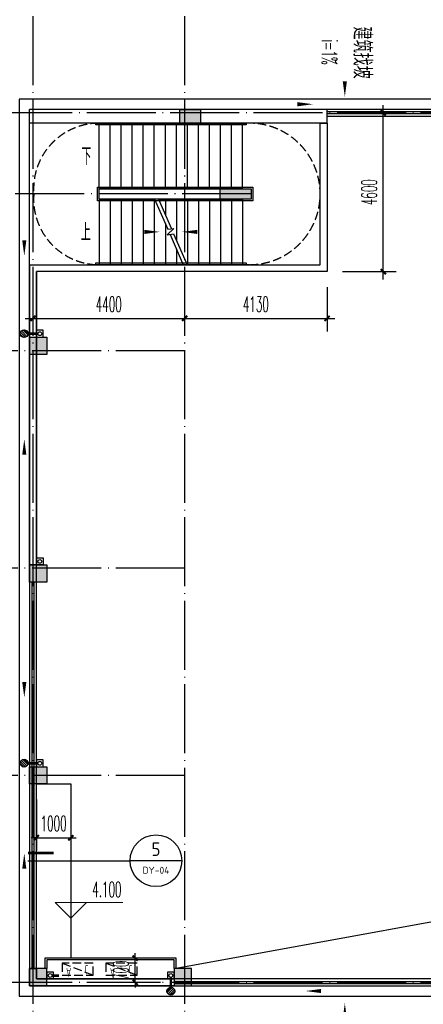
# Model space of a CAD drawing. Extents: x 1779708 to 7299578, y -1121471 to 88434.
# Tile 254 of 256: x 4469633 to 4481338, y -961578 to -933043. Entities that reach past the tile are written whole.
import ezdxf
from ezdxf.enums import TextEntityAlignment as Align

# ---------------------------------------------------------------- set-up
doc = ezdxf.new("R2010")
doc.units = 0
doc.header["$LTSCALE"] = 1000
doc.header["$MEASUREMENT"] = 0
doc.linetypes.add('DASH', pattern=[0.35, 0.25, -0.1])
doc.linetypes.add('DOTE', pattern=[2.42, 2, -0.2, 0.02, -0.2])
doc.layers.get('0').update_dxf_attribs({"linetype": 'CONTINUOUS'})
doc.layers.get('Defpoints').update_dxf_attribs({"linetype": 'CONTINUOUS'})
for name, color, linetype in [('11111111111111111111111111111', 50, 'DASH'), ('a-dims', 7, 'CONTINUOUS'), ('DIM_IDEN', 3, 'CONTINUOUS'), ('DIM_SYMB', 3, 'CONTINUOUS'), ('DIM_污水', 3, 'CONTINUOUS'), ('DOTE', 1, 'DOTE'), ('EQUIP_地漏', 7, 'CONTINUOUS'), ('P_PS_DIM', 1, 'CONTINUOUS'), ('PIPE-雨水', 4, 'CONTINUOUS'), ('PUB_DIM', 3, 'CONTINUOUS'), ('PUB_TEXT', 7, 'CONTINUOUS'), ('STAIR', 2, 'CONTINUOUS'), ('WALL', 255, 'CONTINUOUS'), ('修改', 6, 'CONTINUOUS'), ('墙柱', 2, 'CONTINUOUS'), ('室外构件', 4, 'CONTINUOUS'), ('栏杆', 6, 'CONTINUOUS'), ('空调机位表示', 70, 'CONTINUOUS'), ('立面线2', 30, 'CONTINUOUS')]:
    doc.layers.add(name, color=color, linetype=linetype)
doc.layers.add('DIM_ELEV', color=3, linetype='CONTINUOUS', lineweight=13)
doc.styles.add('_TCH_DIM', font='SIMPLEX.shx', dxfattribs={"width": 0.7, "bigfont": 'GBCBIG.shx'})
doc.styles.add('_TCH_DIM_T3', font='SIMPLEX.shx', dxfattribs={"width": 0.494118, "bigfont": 'GBCBIG.shx'})
doc.styles.get("Standard").update_dxf_attribs({"font": 'GBENOR', "bigfont": 'GBCBIG'})
doc.dimstyles.new('_TCH_ARCH&&150', dxfattribs={"dimtxt": 446.25, "dimasz": 150, "dimexe": 375, "dimexo": 450, "dimgap": 189.375, "dimtad": 1, "dimdec": 0, "dimzin": 0, "dimdsep": 46, "dimtxsty": '_TCH_DIM_T3', "dimblk": 'ARCHTICK', "dimcen": 0.09, "dimdle": 225, "dimclrt": 7, "dimazin": 2, "dimtfac": 1, "dimtdec": 0, "dimtix": 1, "dimtmove": 2, "dimatfit": 3, "dimfxl": 250, "dimtolj": 1, "dimtzin": 0, "dimarcsym": 0})

# ---------------------------------------------------------------- blocks, each defined once
blk = doc.blocks.new('A$C159220C3')
at = {"layer": 'DOTE'}
for p, q in [((30000, 149200), (30000, 7200)), ((34400, 149200), (34400, 7200)), ((86800, 134300), (7200, 134300)), ((36330, 131950), (7200, 131950)), ((34400, 127400), (7200, 127400)), ((34400, 121100), (7200, 121100)), ((34400, 115100), (7200, 115100)), ((86800, 109100), (7200, 109100))]:
    blk.add_line(p, q, dxfattribs=at)
blk = doc.blocks.new('A$C46E9187A')
at = {"layer": '空调机位表示', "linetype": 'DASH'}
blk.add_lwpolyline([(0, 0), (0, 350), (900, 350), (900, 0)], close=True, dxfattribs=at)
blk.add_lwpolyline([(0, 0), (900, 350)], dxfattribs=at)
at = {"layer": '空调机位表示', "width": 0.6}
for s, p in [('A', (118, 145)), ('C', (651, 55))]:
    blk.add_text(s, height=250, dxfattribs=at).set_placement(p)
blk = doc.blocks.new('a1')
at = {"layer": '11111111111111111111111111111'}
for p, q in [((59122, 49136), (59122, 48936)), ((59322, 49136), (59122, 49136)), ((59322, 48936), (59322, 49136)), ((59122, 48936), (59322, 48936))]:
    blk.add_line(p, q, dxfattribs=at)
blk = doc.blocks.new('$TwtSys$00000141')
for p, q in [((-94, 8), (-10, 92)), ((-94, 8), (-10, 92)), ((-87, -35), (35, 87)), ((-87, -35), (35, 87)), ((-66, -66), (66, 66)), ((-66, -66), (66, 66)), ((-32, -87), (88, 33)), ((-32, -87), (88, 33)), ((11, -92), (92, -11)), ((11, -92), (92, -11))]:
    blk.add_line(p, q)
blk.add_circle((0, 0), 94)
blk.add_circle((0, 0), 94)
blk = doc.blocks.new('_ArchTick')
at = {"color": 0, "linetype": 'ByBlock', "const_width": 0.4}
blk.add_lwpolyline([(-0.5, -0.5), (0.5, 0.5)], dxfattribs=at)
blk = doc.blocks.new('*D5720')
at = {"layer": 'Defpoints', "color": 0, "transparency": 16777216}
for p in [(4474417, -940343), (4478547, -940343), (4478547, -941700)]:
    blk.add_point(p, dxfattribs=at)
at = {"layer": 'PUB_DIM', "color": 0, "lineweight": -2, "transparency": 16777216}
for p, q in [((4474417, -940793), (4474417, -942075)), ((4478547, -940793), (4478547, -942075)), ((4474192, -941700), (4478772, -941700))]:
    blk.add_line(p, q, dxfattribs=at)
at = {"layer": 'PUB_DIM', "color": 0, "lineweight": -2, "transparency": 16777216, "xscale": 150, "yscale": 150, "zscale": 150, "rotation": 180}
blk.add_blockref('_ArchTick', (4474417, -941700), dxfattribs=at)
at = {"layer": 'PUB_DIM', "color": 0, "lineweight": -2, "transparency": 16777216, "xscale": 150, "yscale": 150, "zscale": 150}
blk.add_blockref('_ArchTick', (4478547, -941700), dxfattribs=at)
at = {"layer": 'PUB_DIM', "color": 7, "transparency": 16777216, "insert": (4476482, -941287), "char_height": 446.2, "attachment_point": 5, "style": '_TCH_DIM_T3'}
blk.add_mtext('\\A1;4130', dxfattribs=at)
blk = doc.blocks.new('*D5721')
at = {"layer": 'Defpoints', "color": 0, "transparency": 16777216}
for p in [(4470017, -940343), (4474417, -940343), (4474417, -941700)]:
    blk.add_point(p, dxfattribs=at)
at = {"layer": 'PUB_DIM', "color": 0, "lineweight": -2, "transparency": 16777216}
for p, q in [((4470017, -940793), (4470017, -942075)), ((4474417, -940793), (4474417, -942075)), ((4469792, -941700), (4474642, -941700))]:
    blk.add_line(p, q, dxfattribs=at)
at = {"layer": 'PUB_DIM', "color": 0, "lineweight": -2, "transparency": 16777216, "xscale": 150, "yscale": 150, "zscale": 150, "rotation": 180}
blk.add_blockref('_ArchTick', (4470017, -941700), dxfattribs=at)
at = {"layer": 'PUB_DIM', "color": 0, "lineweight": -2, "transparency": 16777216, "xscale": 150, "yscale": 150, "zscale": 150}
blk.add_blockref('_ArchTick', (4474417, -941700), dxfattribs=at)
at = {"layer": 'PUB_DIM', "color": 7, "transparency": 16777216, "insert": (4472217, -941287), "char_height": 446.2, "attachment_point": 5, "style": '_TCH_DIM_T3'}
blk.add_mtext('\\A1;4400', dxfattribs=at)
blk = doc.blocks.new('*D6418')
at = {"layer": 'Defpoints', "color": 0, "transparency": 16777216}
for p in [(4472983, -960243), (4474167, -960243), (4474167, -960943)]:
    blk.add_point(p, dxfattribs=at)
at = {"layer": 'PUB_DIM', "color": 0, "lineweight": -2, "transparency": 16777216}
for p, q in [((4472983, -960243), (4472983, -960093)), ((4473717, -960243), (4472608, -960243)), ((4472983, -960943), (4472983, -960243)), ((4473717, -960943), (4472608, -960943)), ((4472983, -960943), (4472983, -961093))]:
    blk.add_line(p, q, dxfattribs=at)
at = {"layer": 'PUB_DIM', "color": 0, "lineweight": -2, "transparency": 16777216, "xscale": 150, "yscale": 150, "zscale": 150}
for p, rotation in [((4472983, -960243), 270), ((4472983, -960943), 90)]:
    blk.add_blockref('_ArchTick', p, dxfattribs=dict(at, rotation=rotation))
at = {"layer": 'PUB_DIM', "color": 7, "transparency": 16777216, "insert": (4472570, -960593), "char_height": 446.2, "attachment_point": 5, "rotation": 90, "style": '_TCH_DIM_T3'}
blk.add_mtext('\\A1;700', dxfattribs=at)
blk = doc.blocks.new('*D6788')
at = {"layer": 'Defpoints', "color": 0, "transparency": 16777216}
for p in [(4478547, -935743), (4480177, -935743), (4478547, -940343)]:
    blk.add_point(p, dxfattribs=at)
at = {"layer": 'PUB_DIM', "color": 0, "lineweight": -2, "transparency": 16777216}
for p, q in [((4480177, -940568), (4480177, -935518)), ((4478997, -935743), (4480552, -935743)), ((4478997, -940343), (4480552, -940343))]:
    blk.add_line(p, q, dxfattribs=at)
at = {"layer": 'PUB_DIM', "color": 0, "lineweight": -2, "transparency": 16777216, "xscale": 150, "yscale": 150, "zscale": 150}
for p, rotation in [((4480177, -935743), 90), ((4480177, -940343), 270)]:
    blk.add_blockref('_ArchTick', p, dxfattribs=dict(at, rotation=rotation))
at = {"layer": 'PUB_DIM', "color": 7, "transparency": 16777216, "insert": (4479765, -938043), "char_height": 446.2, "attachment_point": 5, "rotation": 90, "style": '_TCH_DIM_T3'}
blk.add_mtext('\\A1;4600', dxfattribs=at)
blk = doc.blocks.new('*D6801')
at = {"layer": 'Defpoints', "color": 0, "transparency": 16777216}
for p in [(4470117, -955193), (4471117, -955193), (4471117, -956750)]:
    blk.add_point(p, dxfattribs=at)
at = {"layer": 'PUB_DIM', "color": 0, "lineweight": -2, "transparency": 16777216}
for p, q in [((4470117, -955643), (4470117, -957125)), ((4471117, -955643), (4471117, -957125)), ((4470117, -956750), (4469967, -956750)), ((4470117, -956750), (4471117, -956750)), ((4471117, -956750), (4471267, -956750))]:
    blk.add_line(p, q, dxfattribs=at)
at = {"layer": 'PUB_DIM', "color": 0, "lineweight": -2, "transparency": 16777216, "xscale": 150, "yscale": 150, "zscale": 150}
blk.add_blockref('_ArchTick', (4470117, -956750), dxfattribs=at)
at = {"layer": 'PUB_DIM', "color": 0, "lineweight": -2, "transparency": 16777216, "xscale": 150, "yscale": 150, "zscale": 150, "rotation": 180}
blk.add_blockref('_ArchTick', (4471117, -956750), dxfattribs=at)
at = {"layer": 'PUB_DIM', "color": 7, "transparency": 16777216, "insert": (4470617, -956338), "char_height": 446.2, "attachment_point": 5, "style": '_TCH_DIM_T3'}
blk.add_mtext('\\A1;1000', dxfattribs=at)

msp = doc.modelspace()

# ---------------------------------------------------------------- hatches: boundary and pattern name
at = {"layer": '墙柱'}
h = msp.add_hatch(color=256, dxfattribs=at)
h.paths.add_polyline_path([(4476347.1, -937943.3), (4476347.1, -938243.3), (4475447.1, -938243.3), (4475447.1, -937943.3)])
h.paths.add_polyline_path([(4474277.1, -935643.3), (4474877.1, -935643.3), (4474877.1, -936043.3), (4474277.1, -936043.3)])
h.paths.add_polyline_path([(4524317.1, -1005043.3), (4524917.1, -1005043.3), (4524917.1, -1005643.3), (4524317.1, -1005643.3)])
h.paths.add_polyline_path([(4516217.1, -1005043.3), (4516817.1, -1005043.3), (4516817.1, -1005643.3), (4516217.1, -1005643.3)])
h.paths.add_polyline_path([(4524317.1, -995843.3), (4524917.1, -995843.3), (4524917.1, -996443.3), (4524317.1, -996443.3)])
h.paths.add_polyline_path([(4516217.1, -995843.3), (4516817.1, -995843.3), (4516817.1, -996443.3), (4516217.1, -996443.3)])
h.paths.add_polyline_path([(4524317.1, -987243.3), (4524917.1, -987243.3), (4524917.1, -987843.3), (4524317.1, -987843.3)])
h.paths.add_polyline_path([(4516217.1, -987243.3), (4516817.1, -987243.3), (4516817.1, -987843.3), (4516217.1, -987843.3)])
h.paths.add_polyline_path([(4524317.1, -978043.3), (4524917.1, -978043.3), (4524917.1, -978643.3), (4524317.1, -978643.3)])
h.paths.add_polyline_path([(4516217.1, -978043.3), (4516817.1, -978043.3), (4516817.1, -978643.3), (4516217.1, -978643.3)])
h.paths.add_polyline_path([(4449717.1, -973843.3), (4450217.1, -973843.3), (4450217.1, -973343.3), (4449717.1, -973343.3)])
h.paths.add_polyline_path([(4449717.1, -967593.3), (4450217.1, -967593.3), (4450217.1, -967093.3), (4449717.1, -967093.3)])
h.paths.add_polyline_path([(4449717.1, -961043.3), (4450217.1, -961043.3), (4450217.1, -960543.3), (4449717.1, -960543.3)])
h.paths.add_polyline_path([(4524117.1, -932143.3), (4524817.1, -932143.3), (4524817.1, -932643.3), (4524117.1, -932643.3)])
h.paths.add_polyline_path([(4474067.1, -964543.3), (4474767.1, -964543.3), (4474767.1, -964043.3), (4474067.1, -964043.3)])
h.paths.add_polyline_path([(4516067.1, -932143.3), (4516767.1, -932143.3), (4516767.1, -932643.3), (4516067.1, -932643.3)])
h.paths.add_polyline_path([(4474067.1, -932143.3), (4474767.1, -932143.3), (4474767.1, -932643.3), (4474067.1, -932643.3)])
h.paths.add_polyline_path([(4449717.1, -955193.3), (4450217.1, -955193.3), (4450217.1, -954693.3), (4449717.1, -954693.3)])
h.paths.add_polyline_path([(4503717.1, -922843.3), (4504217.1, -922843.3), (4504217.1, -923343.3), (4503717.1, -923343.3)])
h.paths.add_polyline_path([(4465817.1, -973843.3), (4466317.1, -973843.3), (4466317.1, -973343.3), (4465817.1, -973343.3)])
h.paths.add_polyline_path([(4474117.1, -973843.3), (4474717.1, -973843.3), (4474717.1, -973343.3), (4474117.1, -973343.3)])
h.paths.add_polyline_path([(4491217.1, -964643.3), (4491817.1, -964643.3), (4491817.1, -964043.3), (4491217.1, -964043.3)])
h.paths.add_polyline_path([(4507717.1, -955843.3), (4508317.1, -955843.3), (4508317.1, -955243.3), (4507717.1, -955243.3)])
h.paths.add_polyline_path([(4462217.1, -967693.3), (4462717.1, -967693.3), (4462717.1, -966993.3), (4462217.1, -966993.3)])
h.paths.add_polyline_path([(4515917.1, -959943.3), (4516417.1, -959943.3), (4516417.1, -959443.3), (4515917.1, -959443.3)])
h.paths.add_polyline_path([(4465717.1, -935643.3), (4466317.1, -935643.3), (4466317.1, -936143.3), (4465717.1, -936143.3)])
h.paths.add_polyline_path([(4469917.1, -942243.3), (4470417.1, -942243.3), (4470417.1, -942743.3), (4469917.1, -942743.3)])
h.paths.add_polyline_path([(4469917.1, -948843.3), (4470417.1, -948843.3), (4470417.1, -949343.3), (4469917.1, -949343.3)])
h.paths.add_polyline_path([(4462217.1, -954593.3), (4462717.1, -954593.3), (4462717.1, -955293.3), (4462217.1, -955293.3)])
h.paths.add_polyline_path([(4469917.1, -961043.3), (4470417.1, -961043.3), (4470417.1, -960543.3), (4469917.1, -960543.3)])
h.paths.add_polyline_path([(4462217.1, -973843.3), (4462717.1, -973843.3), (4462717.1, -973343.3), (4462217.1, -973343.3)])
h.paths.add_polyline_path([(4504117.1, -947343.3), (4503617.1, -947343.3), (4503617.1, -947843.3), (4504117.1, -947843.3)])
h.paths.add_polyline_path([(4524117.1, -964543.3), (4524817.1, -964543.3), (4524817.1, -964043.3), (4524117.1, -964043.3)])
h.paths.add_polyline_path([(4457617.1, -935643.3), (4458117.1, -935643.3), (4458117.1, -936143.3), (4457617.1, -936143.3)])
h.paths.add_polyline_path([(4516067.1, -947243.3), (4516767.1, -947243.3), (4516767.1, -947843.3), (4516067.1, -947843.3)])
h.paths.add_polyline_path([(4524117.1, -947843.3), (4524817.1, -947843.3), (4524817.1, -947243.3), (4524117.1, -947243.3)])
h.paths.add_polyline_path([(4507717.1, -947843.3), (4508317.1, -947843.3), (4508317.1, -947243.3), (4507717.1, -947243.3)])
h.paths.add_polyline_path([(4515917.1, -955743.3), (4516417.1, -955743.3), (4516417.1, -955243.3), (4515917.1, -955243.3)])
h.paths.add_polyline_path([(4503617.1, -955743.3), (4504117.1, -955743.3), (4504117.1, -955243.3), (4503617.1, -955243.3)])
h.paths.add_polyline_path([(4499367.1, -935643.3), (4499867.1, -935643.3), (4499867.1, -936143.3), (4499367.1, -936143.3)])
h.paths.add_polyline_path([(4495417.1, -973843.3), (4495917.1, -973843.3), (4495917.1, -973343.3), (4495417.1, -973343.3)])
h.paths.add_polyline_path([(4491717.1, -961043.3), (4491217.1, -961043.3), (4491217.1, -960543.3), (4491717.1, -960543.3)])
h.paths.add_polyline_path([(4491717.1, -973843.3), (4491217.1, -973843.3), (4491217.1, -973343.3), (4491717.1, -973343.3)])
h.paths.add_polyline_path([(4474117.1, -961043.3), (4474617.1, -961043.3), (4474617.1, -960543.3), (4474117.1, -960543.3)])
h.paths.add_polyline_path([(4469917.1, -954693.3), (4470417.1, -954693.3), (4470417.1, -955193.3), (4469917.1, -955193.3)])
h.paths.add_polyline_path([(4462217.1, -960343.3), (4462717.1, -960343.3), (4462717.1, -961043.3), (4462217.1, -961043.3)])
h.paths.add_polyline_path([(4465717.1, -948843.3), (4466317.1, -948843.3), (4466317.1, -949343.3), (4465717.1, -949343.3)])
h.paths.add_polyline_path([(4457317.1, -948843.3), (4457917.1, -948843.3), (4457917.1, -949343.3), (4457317.1, -949343.3)])
h.paths.add_polyline_path([(4449717.1, -948843.3), (4450217.1, -948843.3), (4450217.1, -949343.3), (4449717.1, -949343.3)])
h.paths.add_polyline_path([(4465717.1, -942143.3), (4466317.1, -942143.3), (4466317.1, -942743.3), (4465717.1, -942743.3)])
h.paths.add_polyline_path([(4457617.1, -942143.3), (4458117.1, -942143.3), (4458117.1, -942743.3), (4457617.1, -942743.3)])
h.paths.add_polyline_path([(4524117.1, -961343.3), (4524817.1, -961343.3), (4524817.1, -960843.3), (4524117.1, -960843.3)])
h.paths.add_polyline_path([(4524317.1, -973843.3), (4524817.1, -973843.3), (4524817.1, -973343.3), (4524317.1, -973343.3)])
h.paths.add_polyline_path([(4516067.1, -964743.3), (4516767.1, -964743.3), (4516767.1, -964043.3), (4516067.1, -964043.3)])
h.paths.add_polyline_path([(4516017.1, -973843.3), (4516817.1, -973843.3), (4516817.1, -973343.3), (4516017.1, -973343.3)])
h.paths.add_polyline_path([(4507667.1, -964743.3), (4508367.1, -964743.3), (4508367.1, -964043.3), (4507667.1, -964043.3)])
h.paths.add_polyline_path([(4507717.1, -973843.3), (4508317.1, -973843.3), (4508317.1, -973343.3), (4507717.1, -973343.3)])
h.paths.add_polyline_path([(4499367.1, -961043.3), (4499867.1, -961043.3), (4499867.1, -960543.3), (4499367.1, -960543.3)])
h.paths.add_polyline_path([(4499267.1, -964543.3), (4499967.1, -964543.3), (4499967.1, -964043.3), (4499267.1, -964043.3)])
h.paths.add_polyline_path([(4499367.1, -973843.3), (4499867.1, -973843.3), (4499867.1, -973343.3), (4499367.1, -973343.3)])
h.paths.add_polyline_path([(4482317.1, -961043.3), (4482817.1, -961043.3), (4482817.1, -960543.3), (4482317.1, -960543.3)])
h.paths.add_polyline_path([(4482217.1, -964643.3), (4482817.1, -964643.3), (4482817.1, -964043.3), (4482217.1, -964043.3)])
h.paths.add_polyline_path([(4465717.1, -964643.3), (4466317.1, -964643.3), (4466317.1, -964043.3), (4465717.1, -964043.3)])
h.paths.add_polyline_path([(4482317.1, -973843.3), (4482817.1, -973843.3), (4482817.1, -973343.3), (4482317.1, -973343.3)])
h.paths.add_polyline_path([(4516067.1, -935643.3), (4516767.1, -935643.3), (4516767.1, -936243.3), (4516067.1, -936243.3)])
h.paths.add_polyline_path([(4524117.1, -922843.3), (4524817.1, -922843.3), (4524817.1, -923343.3), (4524117.1, -923343.3)])
h.paths.add_polyline_path([(4516117.1, -922843.3), (4516717.1, -922843.3), (4516717.1, -923343.3), (4516117.1, -923343.3)])
h.paths.add_polyline_path([(4507717.1, -935643.3), (4508317.1, -935643.3), (4508317.1, -936243.3), (4507717.1, -936243.3)])
h.paths.add_polyline_path([(4507667.1, -932143.3), (4508367.1, -932143.3), (4508367.1, -932643.3), (4507667.1, -932643.3)])
h.paths.add_polyline_path([(4507767.1, -922843.3), (4508267.1, -922843.3), (4508267.1, -923343.3), (4507767.1, -923343.3)])
h.paths.add_polyline_path([(4499317.1, -932043.3), (4499917.1, -932043.3), (4499917.1, -932643.3), (4499317.1, -932643.3)])
h.paths.add_polyline_path([(4499317.1, -922843.3), (4499917.1, -922843.3), (4499917.1, -923343.3), (4499317.1, -923343.3)])
h.paths.add_polyline_path([(4491217.1, -935643.3), (4491717.1, -935643.3), (4491717.1, -936143.3), (4491217.1, -936143.3)])
h.paths.add_polyline_path([(4491217.1, -932043.3), (4491817.1, -932043.3), (4491817.1, -932643.3), (4491217.1, -932643.3)])
h.paths.add_polyline_path([(4482317.1, -935643.3), (4482817.1, -935643.3), (4482817.1, -936143.3), (4482317.1, -936143.3)])
h.paths.add_polyline_path([(4482217.1, -932043.3), (4482817.1, -932043.3), (4482817.1, -932643.3), (4482217.1, -932643.3)])
h.paths.add_polyline_path([(4449217.1, -935343.3), (4449917.1, -935343.3), (4449917.1, -935843.3), (4449217.1, -935843.3)])
h.paths.add_polyline_path([(4449217.1, -932143.3), (4449917.1, -932143.3), (4449917.1, -932643.3), (4449217.1, -932643.3)])
h.paths.add_polyline_path([(4457267.1, -932143.3), (4457967.1, -932143.3), (4457967.1, -932643.3), (4457267.1, -932643.3)])
h.paths.add_polyline_path([(4465717.1, -932043.3), (4466317.1, -932043.3), (4466317.1, -932643.3), (4465717.1, -932643.3)])
h.paths.add_polyline_path([(4491217.1, -922843.3), (4491717.1, -922843.3), (4491717.1, -923343.3), (4491217.1, -923343.3)])
h.paths.add_polyline_path([(4482317.1, -922843.3), (4482817.1, -922843.3), (4482817.1, -923343.3), (4482317.1, -923343.3)])
h.paths.add_polyline_path([(4474117.1, -922843.3), (4474717.1, -922843.3), (4474717.1, -923343.3), (4474117.1, -923343.3)])
h.paths.add_polyline_path([(4465717.1, -922843.3), (4466317.1, -922843.3), (4466317.1, -923343.3), (4465717.1, -923343.3)])
h.paths.add_polyline_path([(4457267.1, -922843.3), (4457967.1, -922843.3), (4457967.1, -923343.3), (4457267.1, -923343.3)])
h.paths.add_polyline_path([(4449217.1, -922843.3), (4449717.1, -922843.3), (4449717.1, -923343.3), (4449217.1, -923343.3)])
h.paths.add_polyline_path([(4524117.1, -935643.3), (4524817.1, -935643.3), (4524817.1, -936243.3), (4524117.1, -936243.3)])
h.paths.add_polyline_path([(4449717.1, -1009843.3), (4450217.1, -1009843.3), (4450217.1, -1010343.3), (4449717.1, -1010343.3)])
h.paths.add_polyline_path([(4449717.1, -1016093.3), (4450217.1, -1016093.3), (4450217.1, -1016593.3), (4449717.1, -1016593.3)])
h.paths.add_polyline_path([(4449717.1, -1022643.3), (4450217.1, -1022643.3), (4450217.1, -1023143.3), (4449717.1, -1023143.3)])
h.paths.add_polyline_path([(4524117.1, -1051543.3), (4524817.1, -1051543.3), (4524817.1, -1051043.3), (4524117.1, -1051043.3)])
h.paths.add_polyline_path([(4474067.1, -1019143.3), (4474767.1, -1019143.3), (4474767.1, -1019643.3), (4474067.1, -1019643.3)])
h.paths.add_polyline_path([(4516067.1, -1051543.3), (4516767.1, -1051543.3), (4516767.1, -1051043.3), (4516067.1, -1051043.3)])
h.paths.add_polyline_path([(4474067.1, -1051543.3), (4474767.1, -1051543.3), (4474767.1, -1051043.3), (4474067.1, -1051043.3)])
h.paths.add_polyline_path([(4449717.1, -1028493.3), (4450217.1, -1028493.3), (4450217.1, -1028993.3), (4449717.1, -1028993.3)])
h.paths.add_polyline_path([(4476347.1, -1045743.3), (4476347.1, -1045443.3), (4475447.1, -1045443.3), (4475447.1, -1045743.3)])
h.paths.add_polyline_path([(4503717.1, -1060843.3), (4504217.1, -1060843.3), (4504217.1, -1060343.3), (4503717.1, -1060343.3)])
h.paths.add_polyline_path([(4465817.1, -1009843.3), (4466317.1, -1009843.3), (4466317.1, -1010343.3), (4465817.1, -1010343.3)])
h.paths.add_polyline_path([(4474117.1, -1009843.3), (4474717.1, -1009843.3), (4474717.1, -1010343.3), (4474117.1, -1010343.3)])
h.paths.add_polyline_path([(4491217.1, -1019043.3), (4491817.1, -1019043.3), (4491817.1, -1019643.3), (4491217.1, -1019643.3)])
h.paths.add_polyline_path([(4507717.1, -1027843.3), (4508317.1, -1027843.3), (4508317.1, -1028443.3), (4507717.1, -1028443.3)])
h.paths.add_polyline_path([(4462217.1, -1015993.3), (4462717.1, -1015993.3), (4462717.1, -1016693.3), (4462217.1, -1016693.3)])
h.paths.add_polyline_path([(4515917.1, -1023743.3), (4516417.1, -1023743.3), (4516417.1, -1024243.3), (4515917.1, -1024243.3)])
h.paths.add_polyline_path([(4465717.1, -1048043.3), (4466317.1, -1048043.3), (4466317.1, -1047543.3), (4465717.1, -1047543.3)])
h.paths.add_polyline_path([(4469917.1, -1041443.3), (4470417.1, -1041443.3), (4470417.1, -1040943.3), (4469917.1, -1040943.3)])
h.paths.add_polyline_path([(4469917.1, -1034843.3), (4470417.1, -1034843.3), (4470417.1, -1034343.3), (4469917.1, -1034343.3)])
h.paths.add_polyline_path([(4462217.1, -1029093.3), (4462717.1, -1029093.3), (4462717.1, -1028393.3), (4462217.1, -1028393.3)])
h.paths.add_polyline_path([(4469917.1, -1022643.3), (4470417.1, -1022643.3), (4470417.1, -1023143.3), (4469917.1, -1023143.3)])
h.paths.add_polyline_path([(4462217.1, -1009843.3), (4462717.1, -1009843.3), (4462717.1, -1010343.3), (4462217.1, -1010343.3)])
h.paths.add_polyline_path([(4504117.1, -1036343.3), (4503617.1, -1036343.3), (4503617.1, -1035843.3), (4504117.1, -1035843.3)])
h.paths.add_polyline_path([(4524117.1, -1019143.3), (4524817.1, -1019143.3), (4524817.1, -1019643.3), (4524117.1, -1019643.3)])
h.paths.add_polyline_path([(4457617.1, -1048043.3), (4458117.1, -1048043.3), (4458117.1, -1047543.3), (4457617.1, -1047543.3)])
h.paths.add_polyline_path([(4516067.1, -1036443.3), (4516767.1, -1036443.3), (4516767.1, -1035843.3), (4516067.1, -1035843.3)])
h.paths.add_polyline_path([(4524117.1, -1035843.3), (4524817.1, -1035843.3), (4524817.1, -1036443.3), (4524117.1, -1036443.3)])
h.paths.add_polyline_path([(4507717.1, -1035843.3), (4508317.1, -1035843.3), (4508317.1, -1036443.3), (4507717.1, -1036443.3)])
h.paths.add_polyline_path([(4515917.1, -1027943.3), (4516417.1, -1027943.3), (4516417.1, -1028443.3), (4515917.1, -1028443.3)])
h.paths.add_polyline_path([(4503617.1, -1027943.3), (4504117.1, -1027943.3), (4504117.1, -1028443.3), (4503617.1, -1028443.3)])
h.paths.add_polyline_path([(4499367.1, -1048043.3), (4499867.1, -1048043.3), (4499867.1, -1047543.3), (4499367.1, -1047543.3)])
h.paths.add_polyline_path([(4495417.1, -1009843.3), (4495917.1, -1009843.3), (4495917.1, -1010343.3), (4495417.1, -1010343.3)])
h.paths.add_polyline_path([(4491717.1, -1022643.3), (4491217.1, -1022643.3), (4491217.1, -1023143.3), (4491717.1, -1023143.3)])
h.paths.add_polyline_path([(4491717.1, -1009843.3), (4491217.1, -1009843.3), (4491217.1, -1010343.3), (4491717.1, -1010343.3)])
h.paths.add_polyline_path([(4474117.1, -1022643.3), (4474617.1, -1022643.3), (4474617.1, -1023143.3), (4474117.1, -1023143.3)])
h.paths.add_polyline_path([(4469917.1, -1028993.3), (4470417.1, -1028993.3), (4470417.1, -1028493.3), (4469917.1, -1028493.3)])
h.paths.add_polyline_path([(4462217.1, -1023343.3), (4462717.1, -1023343.3), (4462717.1, -1022643.3), (4462217.1, -1022643.3)])
h.paths.add_polyline_path([(4465717.1, -1034843.3), (4466317.1, -1034843.3), (4466317.1, -1034343.3), (4465717.1, -1034343.3)])
h.paths.add_polyline_path([(4457317.1, -1034843.3), (4457917.1, -1034843.3), (4457917.1, -1034343.3), (4457317.1, -1034343.3)])
h.paths.add_polyline_path([(4449717.1, -1034843.3), (4450217.1, -1034843.3), (4450217.1, -1034343.3), (4449717.1, -1034343.3)])
h.paths.add_polyline_path([(4465717.1, -1041543.3), (4466317.1, -1041543.3), (4466317.1, -1040943.3), (4465717.1, -1040943.3)])
h.paths.add_polyline_path([(4457617.1, -1041543.3), (4458117.1, -1041543.3), (4458117.1, -1040943.3), (4457617.1, -1040943.3)])
h.paths.add_polyline_path([(4524117.1, -1022343.3), (4524817.1, -1022343.3), (4524817.1, -1022843.3), (4524117.1, -1022843.3)])
h.paths.add_polyline_path([(4524317.1, -1009843.3), (4524817.1, -1009843.3), (4524817.1, -1010343.3), (4524317.1, -1010343.3)])
h.paths.add_polyline_path([(4516067.1, -1018943.3), (4516767.1, -1018943.3), (4516767.1, -1019643.3), (4516067.1, -1019643.3)])
h.paths.add_polyline_path([(4516017.1, -1009843.3), (4516817.1, -1009843.3), (4516817.1, -1010343.3), (4516017.1, -1010343.3)])
h.paths.add_polyline_path([(4507667.1, -1018943.3), (4508367.1, -1018943.3), (4508367.1, -1019643.3), (4507667.1, -1019643.3)])
h.paths.add_polyline_path([(4507717.1, -1009843.3), (4508317.1, -1009843.3), (4508317.1, -1010343.3), (4507717.1, -1010343.3)])
h.paths.add_polyline_path([(4499367.1, -1022643.3), (4499867.1, -1022643.3), (4499867.1, -1023143.3), (4499367.1, -1023143.3)])
h.paths.add_polyline_path([(4499267.1, -1019143.3), (4499967.1, -1019143.3), (4499967.1, -1019643.3), (4499267.1, -1019643.3)])
h.paths.add_polyline_path([(4499367.1, -1009843.3), (4499867.1, -1009843.3), (4499867.1, -1010343.3), (4499367.1, -1010343.3)])
h.paths.add_polyline_path([(4482317.1, -1022643.3), (4482817.1, -1022643.3), (4482817.1, -1023143.3), (4482317.1, -1023143.3)])
h.paths.add_polyline_path([(4482217.1, -1019043.3), (4482817.1, -1019043.3), (4482817.1, -1019643.3), (4482217.1, -1019643.3)])
h.paths.add_polyline_path([(4465717.1, -1019043.3), (4466317.1, -1019043.3), (4466317.1, -1019643.3), (4465717.1, -1019643.3)])
h.paths.add_polyline_path([(4482317.1, -1009843.3), (4482817.1, -1009843.3), (4482817.1, -1010343.3), (4482317.1, -1010343.3)])
h.paths.add_polyline_path([(4516067.1, -1048043.3), (4516767.1, -1048043.3), (4516767.1, -1047443.3), (4516067.1, -1047443.3)])
h.paths.add_polyline_path([(4524117.1, -1060843.3), (4524817.1, -1060843.3), (4524817.1, -1060343.3), (4524117.1, -1060343.3)])
h.paths.add_polyline_path([(4516117.1, -1060843.3), (4516717.1, -1060843.3), (4516717.1, -1060343.3), (4516117.1, -1060343.3)])
h.paths.add_polyline_path([(4507717.1, -1048043.3), (4508317.1, -1048043.3), (4508317.1, -1047443.3), (4507717.1, -1047443.3)])
h.paths.add_polyline_path([(4507667.1, -1051543.3), (4508367.1, -1051543.3), (4508367.1, -1051043.3), (4507667.1, -1051043.3)])
h.paths.add_polyline_path([(4507767.1, -1060843.3), (4508267.1, -1060843.3), (4508267.1, -1060343.3), (4507767.1, -1060343.3)])
h.paths.add_polyline_path([(4499317.1, -1051643.3), (4499917.1, -1051643.3), (4499917.1, -1051043.3), (4499317.1, -1051043.3)])
h.paths.add_polyline_path([(4499317.1, -1060843.3), (4499917.1, -1060843.3), (4499917.1, -1060343.3), (4499317.1, -1060343.3)])
h.paths.add_polyline_path([(4491217.1, -1048043.3), (4491717.1, -1048043.3), (4491717.1, -1047543.3), (4491217.1, -1047543.3)])
h.paths.add_polyline_path([(4491217.1, -1051643.3), (4491817.1, -1051643.3), (4491817.1, -1051043.3), (4491217.1, -1051043.3)])
h.paths.add_polyline_path([(4482317.1, -1048043.3), (4482817.1, -1048043.3), (4482817.1, -1047543.3), (4482317.1, -1047543.3)])
h.paths.add_polyline_path([(4474277.1, -1048043.3), (4474877.1, -1048043.3), (4474877.1, -1047643.3), (4474277.1, -1047643.3)])
h.paths.add_polyline_path([(4482217.1, -1051643.3), (4482817.1, -1051643.3), (4482817.1, -1051043.3), (4482217.1, -1051043.3)])
h.paths.add_polyline_path([(4449217.1, -1048343.3), (4449917.1, -1048343.3), (4449917.1, -1047843.3), (4449217.1, -1047843.3)])
h.paths.add_polyline_path([(4449217.1, -1051543.3), (4449917.1, -1051543.3), (4449917.1, -1051043.3), (4449217.1, -1051043.3)])
h.paths.add_polyline_path([(4457267.1, -1051543.3), (4457967.1, -1051543.3), (4457967.1, -1051043.3), (4457267.1, -1051043.3)])
h.paths.add_polyline_path([(4465717.1, -1051643.3), (4466317.1, -1051643.3), (4466317.1, -1051043.3), (4465717.1, -1051043.3)])
h.paths.add_polyline_path([(4491217.1, -1060843.3), (4491717.1, -1060843.3), (4491717.1, -1060343.3), (4491217.1, -1060343.3)])
h.paths.add_polyline_path([(4482317.1, -1060843.3), (4482817.1, -1060843.3), (4482817.1, -1060343.3), (4482317.1, -1060343.3)])
h.paths.add_polyline_path([(4474117.1, -1060843.3), (4474717.1, -1060843.3), (4474717.1, -1060343.3), (4474117.1, -1060343.3)])
h.paths.add_polyline_path([(4465717.1, -1060843.3), (4466317.1, -1060843.3), (4466317.1, -1060343.3), (4465717.1, -1060343.3)])
h.paths.add_polyline_path([(4457267.1, -1060843.3), (4457967.1, -1060843.3), (4457967.1, -1060343.3), (4457267.1, -1060343.3)])
h.paths.add_polyline_path([(4449217.1, -1060843.3), (4449717.1, -1060843.3), (4449717.1, -1060343.3), (4449217.1, -1060343.3)])
h.paths.add_polyline_path([(4524117.1, -1048043.3), (4524817.1, -1048043.3), (4524817.1, -1047443.3), (4524117.1, -1047443.3)])

# ---------------------------------------------------------------- linework, layer by layer
at = {"layer": 'DIM_ELEV'}
for p, q in [((4471117.1, -959079.5), (4470667.1, -958629.5)), ((4470667.1, -958629.5), (4472621.6, -958629.5)), ((4471117.1, -959079.5), (4471567.1, -958629.5))]:
    msp.add_line(p, q, dxfattribs=at)
at = {"layer": 'DIM_IDEN'}
for p, q in [((4469872.4, -957417.8), (4471464.8, -957417.8)), ((4471464.8, -957417.8), (4472835.4, -957417.8)), ((4474335.4, -957417.8), (4472835.4, -957417.8))]:
    msp.add_line(p, q, dxfattribs=at)
at = {"layer": 'DIM_IDEN', "const_width": 75}
msp.add_lwpolyline([(4469872.4, -957192.8), (4470622.4, -957192.8)], dxfattribs=at)
at = {"layer": 'DIM_IDEN'}
msp.add_circle((4473585.4, -957417.8), 750, dxfattribs=at)
at = {"layer": 'DIM_SYMB'}
for points in [[(4479061.8, -933193.1, 0, 0, 0), (4479061.8, -935278, 0, 120, 0), (4479061.8, -934828, 0, 0, 0)], [(4476054.5, -935493.3, 0, 0, 0), (4478139.4, -935493.3, 0, 120, 0), (4477689.4, -935493.3, 0, 0, 0)], [(4471777.1, -936993.3, 0, 0, 0), (4477222.1, -936993.3, 0, 0, 0), (4477222.1, -939193.3, 0, 0, 0), (4474337.1, -939193.3, 0, 120, 0), (4474787.1, -939193.3, 0, 0, 0)], [(4469767.1, -937800.6, 0, 0, 0), (4469767.1, -939885.5, 0, 120, 0), (4469767.1, -939435.5, 0, 0, 0)], [(4471777.1, -939193.3, 0, 0, 0), (4473697.1, -939193.3, 0, 120, 0), (4473247.1, -939193.3, 0, 0, 0)], [(4469767.1, -947286, 0, 0, 0), (4469767.1, -945201.1, 0, 120, 0), (4469767.1, -945651.1, 0, 0, 0)], [(4469767.1, -950600.6, 0, 0, 0), (4469767.1, -952685.5, 0, 120, 0), (4469767.1, -952235.5, 0, 0, 0)], [(4469767.1, -959286, 0, 0, 0), (4469767.1, -957201.1, 0, 120, 0), (4469767.1, -957651.1, 0, 0, 0)], [(4480009.9, -961193.3, 0, 0, 0), (4477925, -961193.3, 0, 120, 0), (4478375, -961193.3, 0, 0, 0)], [(4479061.8, -963628.6, 0, 0, 0), (4479061.8, -961543.7, 0, 120, 0), (4479061.8, -961993.7, 0, 0, 0)]]:
    msp.add_lwpolyline(points, format="xyseb", dxfattribs=at)
at = {"layer": 'DIM_污水', "color": 8}
for centre in [(4470217.1, -942143.3), (4470217.1, -954593.3), (4474017.1, -960743.3)]:
    msp.add_circle(centre, 55, dxfattribs=at)
at = {"layer": 'DIM_污水', "color": 3}
msp.add_circle((4470217.1, -948743.3), 55, dxfattribs=at)
at = {"layer": 'DIM_污水', "color": 7}
msp.add_circle((4470517.1, -960745.2), 55, dxfattribs=at)
at = {"layer": 'PIPE-雨水', "const_width": 75}
for points in [[(4470162.1, -942141.5), (4469875.3, -942141.5)], [(4470162.1, -954591.5), (4469875.3, -954591.5)], [(4470572.1, -960745.2), (4470772.1, -960745.2)], [(4474017.1, -960798.3), (4474017.1, -961085.1)]]:
    msp.add_lwpolyline(points, dxfattribs=at)
at = {"layer": 'STAIR'}
for p, q in [((4476097.1, -936043.3), (4471937.1, -936043.3)), ((4471937.1, -937943.3), (4471937.1, -936043.3)), ((4472257.1, -937943.3), (4472257.1, -936043.3)), ((4472577.1, -937943.3), (4472577.1, -936043.3)), ((4472897.1, -937943.3), (4472897.1, -936043.3)), ((4473217.1, -937943.3), (4473217.1, -936043.3)), ((4473537.1, -937943.3), (4473537.1, -936043.3)), ((4473857.1, -937943.3), (4473857.1, -936043.3)), ((4474177.1, -937943.3), (4474177.1, -936043.3)), ((4474497.1, -937943.3), (4474497.1, -936043.3)), ((4474817.1, -937943.3), (4474817.1, -936043.3)), ((4475137.1, -937943.3), (4475137.1, -936043.3)), ((4475457.1, -937943.3), (4475457.1, -936043.3)), ((4475777.1, -937943.3), (4475777.1, -936043.3)), ((4476097.1, -937943.3), (4476097.1, -936043.3)), ((4476097.1, -937943.3), (4471937.1, -937943.3)), ((4471937.1, -938243.3), (4473546.5, -938243.3)), ((4471937.1, -938243.3), (4471937.1, -940143.3)), ((4472257.1, -938243.3), (4472257.1, -940143.3)), ((4472577.1, -938243.3), (4472577.1, -940143.3)), ((4472897.1, -938243.3), (4472897.1, -940143.3)), ((4473217.1, -938243.3), (4473217.1, -940143.3)), ((4473537.1, -938243.3), (4473537.1, -940143.3)), ((4473546.5, -938243.3), (4473929.9, -939118.8)), ((4473655.7, -938243.3), (4476097.1, -938243.3)), ((4473655.7, -938243.3), (4474032.2, -939103.2)), ((4473857.1, -938243.3), (4473857.1, -938703.3)), ((4474177.1, -938243.3), (4474177.1, -939434.1)), ((4474497.1, -938243.3), (4474497.1, -940143.3)), ((4474817.1, -938243.3), (4474817.1, -940143.3)), ((4475137.1, -938243.3), (4475137.1, -940143.3)), ((4475457.1, -938243.3), (4475457.1, -940143.3)), ((4475777.1, -938243.3), (4475777.1, -940143.3)), ((4476097.1, -938243.3), (4476097.1, -940143.3)), ((4473857.1, -938952.6), (4473857.1, -940143.3)), ((4474106.3, -939092), (4473911.7, -939277.6)), ((4473911.7, -939277.6), (4474096.3, -939249.5)), ((4473929.9, -939118.8), (4474106.3, -939092)), ((4473994, -939265.1), (4474378.5, -940143.3)), ((4474096.3, -939249.5), (4474487.7, -940143.3)), ((4474177.1, -939683.4), (4474177.1, -940143.3)), ((4471937.1, -940143.3), (4474378.5, -940143.3)), ((4474487.7, -940143.3), (4476097.1, -940143.3))]:
    msp.add_line(p, q, dxfattribs=at)
at = {"layer": 'STAIR', "linetype": 'DASH'}
for p, q in [((4476297.1, -936043.1), (4476197.1, -936043.1)), ((4476297.1, -940143.3), (4476197.1, -940143.3))]:
    msp.add_line(p, q, dxfattribs=at)
at = {"layer": 'STAIR'}
for points in [[(4472257.1, -936093.3), (4471837.1, -936093.3), (4471837.1, -936043.3), (4476097.1, -936043.3), (4476197.1, -936043.3), (4476197.1, -936093.3)], [(4471887.1, -938293.3), (4471887.1, -937893.3), (4476397.1, -937893.3), (4476397.1, -938293.3)], [(4472257.1, -940143.3), (4471837.1, -940143.3), (4471837.1, -940093.3), (4476097.1, -940093.3), (4476197.1, -940093.3), (4476197.1, -940143.3)]]:
    msp.add_lwpolyline(points, close=True, dxfattribs=at)
at = {"layer": 'STAIR', "linetype": 'DASH'}
for centre, radius, start, end in [((4471937.1, -937943.3), 1900, 90, 184.52806), ((4476297.2, -938093.2), 2050.1, 269.99669, 90.00331), ((4471937.1, -938243.3), 1900, 175.47194, 270)]:
    msp.add_arc(centre, radius, start, end, dxfattribs=at)
at = {"layer": 'WALL'}
for p, q in [((4478547.1, -935643.3), (4469917.1, -935643.3)), ((4469917.1, -936043.3), (4469917.1, -935643.3)), ((4478547.1, -936043.3), (4478547.1, -935643.3)), ((4478547.1, -936043.3), (4469917.1, -936043.3))]:
    msp.add_line(p, q, dxfattribs=at)
msp.add_lwpolyline([(4471937.1, -938243.3), (4471937.1, -937943.3), (4476347.1, -937943.3), (4476347.1, -938243.3), (4471937.1, -938243.3)], dxfattribs=at)
at = {"layer": '墙柱'}
for points in [[(4474277.1, -935643.3), (4474877.1, -935643.3), (4474877.1, -936043.3), (4474277.1, -936043.3)], [(4476347.1, -937943.3), (4476347.1, -938243.3), (4475447.1, -938243.3), (4475447.1, -937943.3)], [(4469917.1, -942243.3), (4470417.1, -942243.3), (4470417.1, -942743.3), (4469917.1, -942743.3)], [(4469917.1, -948843.3), (4470417.1, -948843.3), (4470417.1, -949343.3), (4469917.1, -949343.3)], [(4469917.1, -954693.3), (4470417.1, -954693.3), (4470417.1, -955193.3), (4469917.1, -955193.3)], [(4469917.1, -961043.3), (4470417.1, -961043.3), (4470417.1, -960543.3), (4469917.1, -960543.3)], [(4474117.1, -961043.3), (4474617.1, -961043.3), (4474617.1, -960543.3), (4474117.1, -960543.3)]]:
    msp.add_lwpolyline(points, close=True, dxfattribs=at)
at = {"layer": '室外构件'}
msp.add_line((4469917.1, -940143.3), (4469917.1, -936043.3), dxfattribs=at)
for points in [[(4469617.1, -935343.3), (4469617.1, -961343.3), (4504417.1, -961343.3), (4504417.1, -935343.3), (4469617.1, -935343.3)], [(4503917.1, -936443.3), (4498394.6, -956137.6), (4474167.1, -960543.3)]]:
    msp.add_lwpolyline(points, dxfattribs=at)
at = {"layer": '栏杆'}
for points in [[(4469917.1, -940143.3), (4469917.1, -940143.3), (4469917.1, -940143.3), (4469917.1, -961043.3), (4504117.1, -961043.3), (4504117.1, -935643.3), (4478547.1, -935643.3)], [(4478547.1, -935843.3), (4503917.1, -935843.3), (4503917.1, -960843.3), (4470117.1, -960843.3), (4470117.1, -940343.3)], [(4499867.1, -935713.3), (4478547.1, -935713.3)], [(4499867.1, -935773.3), (4478547.1, -935773.3)], [(4469987.1, -949343.3), (4469987.1, -960543.3)], [(4470047.1, -949343.3), (4470047.1, -960543.3)], [(4470117.1, -955193.3), (4471117.1, -955193.3), (4471117.1, -960243.3)], [(4474167.1, -960543.3), (4474167.1, -960243.3), (4470367.1, -960243.3), (4470367.1, -960543.3)], [(4474117.1, -960543.3), (4474117.1, -960293.3), (4470417.1, -960293.3), (4470417.1, -960543.3)], [(4474117.1, -960913.3), (4499367.1, -960913.3)], [(4474117.1, -960973.3), (4499367.1, -960973.3)]]:
    msp.add_lwpolyline(points, dxfattribs=at)
at = {"layer": '立面线2'}
for points in [[(4478347.1, -936043.3), (4478347.1, -936043.3), (4478547.1, -936043.3), (4478547.1, -940343.3), (4470117.1, -940343.3), (4470117.1, -948843.3), (4469917.1, -948843.3), (4469917.1, -940143.3), (4478347.1, -940143.3), (4478347.1, -936043.3), (4478347.1, -936043.3), (4478347.1, -936043.3)], [(4474117.1, -960843.3), (4474117.1, -961043.3), (4469917.1, -961043.3), (4469917.1, -960543.3), (4470117.1, -960543.3), (4470117.1, -960843.3)]]:
    msp.add_lwpolyline(points, close=True, dxfattribs=at)

# ---------------------------------------------------------------- block references
at = {"layer": 'EQUIP_地漏'}
for p, xscale, yscale, zscale, rotation in [((4469762.5, -942141.5), 1.199999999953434, 1.199999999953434, 1.199999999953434, 90), ((4469762.5, -954591.5), 1.199999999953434, 1.199999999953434, 1.199999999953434, 90), ((4474017.1, -961197.9), 1.200000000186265, 1.200000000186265, 1.200000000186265, 180)]:
    msp.add_blockref('$TwtSys$00000141', p, dxfattribs=dict(at, xscale=xscale, yscale=yscale, zscale=zscale, rotation=rotation))
at = {"layer": 'P_PS_DIM', "color": 8, "rotation": 180}
for p in [(4529439.1, -893107.7), (4529439.1, -905557.7), (4533239.1, -911707.7)]:
    msp.add_blockref('a1', p, dxfattribs=at)
at = {"layer": 'P_PS_DIM', "color": 3, "xscale": -1}
msp.add_blockref('a1', (4529439.1, -997778.9), dxfattribs=at)
at = {"layer": 'P_PS_DIM', "color": 7}
msp.add_blockref('a1', (4411295.1, -1009780.9), dxfattribs=at)
at = {"layer": '修改'}
msp.add_blockref('A$C159220C3', (4440017.1, -1070043.3), dxfattribs=at)
at = {"layer": '空调机位表示', "linetype": 'DASH', "xscale": -1, "rotation": 180}
for p in [(4470863.9, -960383.6), (4472136, -960383.6)]:
    msp.add_blockref('A$C46E9187A', p, dxfattribs=at)

# ---------------------------------------------------------------- texts
at = {"layer": 'a-dims'}
msp.add_text('建筑找坡', height=525, rotation=270, dxfattribs=at).set_placement((4479306, -933243.6))
at = {"layer": 'a-dims', "style": '_TCH_DIM', "width": 0.494118}
msp.add_text('i=1%', height=446.25, rotation=270, dxfattribs=at).set_placement((4478391.7, -933613.8))
at = {"layer": 'a-dims'}
msp.add_text('建筑找坡', height=525, dxfattribs=at).set_placement((4467204.2, -944861.4))
at = {"layer": 'PUB_TEXT', "color": 7, "style": '_TCH_DIM'}
for s, height, width, p in [('下', 506.4, 0.7, (4471427.7, -937255.8)), ('上', 506.4, 0.7, (4471408.2, -939455.8)), ('4.100', 446.25, 0.494118, (4471736.6, -958472))]:
    msp.add_text(s, height=height, dxfattribs=dict(at, width=width)).set_placement(p)
at = {"layer": 'PUB_TEXT', "color": 7}
for s, height, width, p, p2 in [('5', 391.8, 0.996601, (4473456, -957279), (4473714.9, -957279)), ('DY-04', 201.87, 1.024656, (4473194, -957794.8), (4473976.8, -957794.8))]:
    msp.add_text(s, height=height, dxfattribs=dict(at, width=width)).set_placement(p, p2, align=Align.FIT)

# ---------------------------------------------------------------- dimensions: what is measured, and where the dimension line sits
at = {"layer": 'PUB_DIM'}
for p1, p2, distance, picture, middle in [((4478547.1, -940343.3), (4478547.1, -935743.3), -1630.3, '*D6788', (4479764.9, -938043.3)), ((4470017.1, -940343.3), (4474417.1, -940343.3), -1356.3, '*D5721', (4472217.1, -941287.1)), ((4474417.1, -940343.3), (4478547.1, -940343.3), -1356.3, '*D5720', (4476482.1, -941287.1)), ((4470117.1, -955193.3), (4471117.1, -955193.3), -1556.8, '*D6801', (4470617.1, -956337.6)), ((4474167.1, -960943.3), (4474167.1, -960243.3), 1184.2, '*D6418', (4472570.4, -960593.3))]:
    dim = msp.add_aligned_dim(p1=p1, p2=p2, distance=distance, dimstyle='_TCH_ARCH&&150', dxfattribs=at)
    dim.commit()
    dim.dimension.update_dxf_attribs({"geometry": picture, "text_midpoint": middle})

doc.saveas('drawing.dxf')
